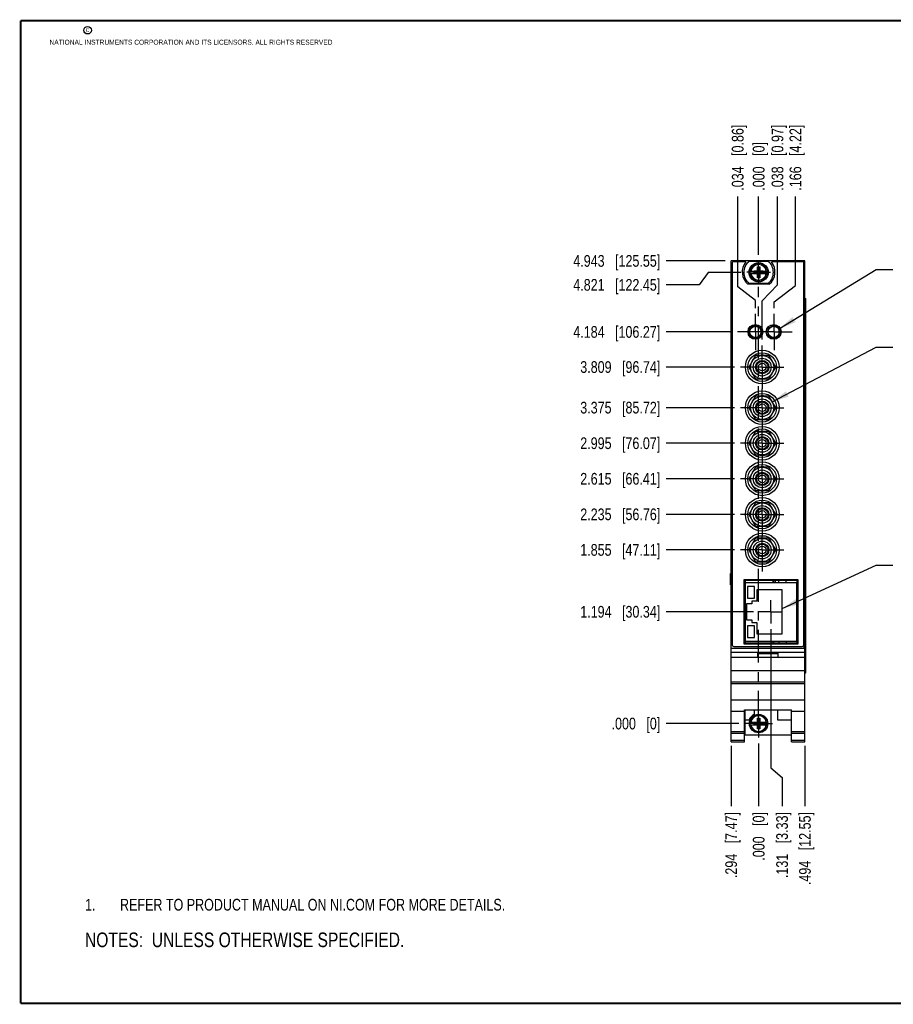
# Model space of a CAD drawing. Header units: inches. Extents: x 0.2 to 16.8, y 0.2 to 10.8.
# Tile 1 of 8: x 0.2 to 9.6, y 0.2 to 10.8. Entities that reach past the tile are written whole.
import ezdxf

# ---------------------------------------------------------------- set-up
doc = ezdxf.new("R2010")
doc.units = ezdxf.units.IN
doc.header["$LTSCALE"] = 0.935
doc.header["$MEASUREMENT"] = 0
doc.linetypes.add('CENTER', pattern=[0.6, 0.375, -0.075, 0.075, -0.075])
doc.layers.get('0').update_dxf_attribs({"linetype": 'CONTINUOUS'})
for name, color, linetype in [('02___PRT_ALL_AXES', 7, 'CONTINUOUS'), ('DEFAULT_1', 7, 'CENTER'), ('DETAIL', 7, 'CONTINUOUS'), ('DIMENSIONS', 7, 'CONTINUOUS')]:
    doc.layers.add(name, color=color, linetype=linetype)
doc.styles.get("Standard").update_dxf_attribs({"font": 'txt', "width": 0.8})
doc.dimstyles.new('DIMSTYLE_1', dxfattribs={"dimtxt": 0.125, "dimasz": 0.18, "dimexe": 0.18, "dimexo": 0.0625, "dimgap": 0.09, "dimtad": 0, "dimtih": 1, "dimtoh": 1, "dimdec": 3, "dimzin": 4, "dimdsep": 46, "dimtxsty": 'STANDARD', "dimblk": '_FILLED', "dimblk1": '_FILLED', "dimblk2": '_FILLED', "dimcen": 0.09, "dimadec": 0, "dimazin": 0, "dimtp": 0.005, "dimtm": 0.005, "dimtfac": 1, "dimtdec": 3, "dimtofl": 0, "dimtmove": 0, "dimatfit": 3, "dimldrblk": '_FILLED', "dimfxl": 1, "dimtolj": 1, "dimtzin": 4, "dimarcsym": 0})
doc.dimstyles.get("Standard").update_dxf_attribs({"dimtxt": 0.125, "dimasz": 0.18, "dimexe": 0.18, "dimexo": 0.0625, "dimgap": 0.09, "dimtad": 0, "dimtih": 1, "dimtoh": 1, "dimdec": 3, "dimzin": 4, "dimdsep": 46, "dimtxsty": 'STANDARD', "dimblk": '_FILLED', "dimblk1": '_FILLED', "dimblk2": '_FILLED', "dimcen": 0.09, "dimadec": 0, "dimazin": 0, "dimtol": 1, "dimtp": 0.01, "dimtm": 0.01, "dimtfac": 1, "dimtdec": 3, "dimtofl": 0, "dimtmove": 0, "dimatfit": 3, "dimldrblk": '_FILLED', "dimfxl": 1, "dimtolj": 1, "dimtzin": 4, "dimarcsym": 0})

# ---------------------------------------------------------------- blocks, each defined once
blk = doc.blocks.new('*D0')
at = {"layer": 'DIMENSIONS', "color": 2, "linetype": 'CONTINUOUS'}
blk.add_line((7.842, 3.009), (7.842, 2.366), dxfattribs=at)
at = {"layer": 'DIMENSIONS', "color": 2, "linetype": 'CONTINUOUS', "insert": (7.78, 2.303), "char_height": 0.125, "width": 1.125, "attachment_point": 3, "rotation": 90, "line_spacing_factor": 0.9}
blk.add_mtext('.294{\\Ftxt.shx;\\W1.000000;\\H0.125000; }[7.47]', dxfattribs=at)
blk = doc.blocks.new('_FILLED')
at = {"color": 0, "linetype": 'BYBLOCK'}
blk.add_solid([(0, 0), (-1, 0.174), (-1, -0.174)], dxfattribs=at)
blk = doc.blocks.new('*D1')
at = {"layer": 'DIMENSIONS', "color": 2, "linetype": 'CONTINUOUS'}
blk.add_line((8.136, 3.036), (8.136, 2.366), dxfattribs=at)
at = {"layer": 'DIMENSIONS', "color": 2, "linetype": 'CONTINUOUS', "insert": (8.074, 2.303), "char_height": 0.125, "width": 0.825, "attachment_point": 3, "rotation": 90, "line_spacing_factor": 0.9}
blk.add_mtext('.000{\\Ftxt.shx;\\W1.000000;\\H0.125000; }[0]', dxfattribs=at)
blk = doc.blocks.new('*D2')
at = {"layer": 'DIMENSIONS', "color": 2, "linetype": 'CONTINUOUS'}
blk.add_line((8.63, 3.009), (8.63, 2.366), dxfattribs=at)
at = {"layer": 'DIMENSIONS', "color": 2, "linetype": 'CONTINUOUS', "insert": (8.568, 2.303), "char_height": 0.125, "width": 1.225, "attachment_point": 3, "rotation": 90, "line_spacing_factor": 0.9}
blk.add_mtext('.494{\\Ftxt.shx;\\W1.000000;\\H0.125000; }[12.55]', dxfattribs=at)
blk = doc.blocks.new('*D3')
at = {"layer": 'DIMENSIONS', "color": 2, "linetype": 'CONTINUOUS'}
for p, q in [((8.267, 4.255), (8.267, 2.775)), ((8.267, 2.775), (8.386, 2.673)), ((8.386, 2.673), (8.386, 2.366))]:
    blk.add_line(p, q, dxfattribs=at)
at = {"layer": 'DIMENSIONS', "color": 2, "linetype": 'CONTINUOUS', "insert": (8.324, 2.303), "char_height": 0.125, "width": 1.125, "attachment_point": 3, "rotation": 90, "line_spacing_factor": 0.9}
blk.add_mtext('.131{\\Ftxt.shx;\\W1.000000;\\H0.125000; }[3.33]', dxfattribs=at)
blk = doc.blocks.new('*D4')
at = {"layer": 'DIMENSIONS', "color": 2, "linetype": 'CONTINUOUS'}
blk.add_line((8.08, 4.443), (7.148, 4.443), dxfattribs=at)
at = {"layer": 'DIMENSIONS', "color": 2, "linetype": 'CONTINUOUS', "insert": (7.085, 4.505), "char_height": 0.125, "width": 1.325, "attachment_point": 3, "line_spacing_factor": 0.9}
blk.add_mtext('1.194{\\Ftxt.shx;\\W1.000000;\\H0.125000; }[30.34]', dxfattribs=at)
blk = doc.blocks.new('*D5')
at = {"layer": 'DIMENSIONS', "color": 2, "linetype": 'CONTINUOUS'}
blk.add_line((7.924, 3.248), (7.148, 3.248), dxfattribs=at)
at = {"layer": 'DIMENSIONS', "color": 2, "linetype": 'CONTINUOUS', "insert": (7.085, 3.311), "char_height": 0.125, "width": 0.825, "attachment_point": 3, "line_spacing_factor": 0.9}
blk.add_mtext('.000{\\Ftxt.shx;\\W1.000000;\\H0.125000; }[0]', dxfattribs=at)
blk = doc.blocks.new('*D6')
at = {"layer": 'DIMENSIONS', "color": 2, "linetype": 'CONTINUOUS'}
blk.add_line((7.88, 5.103), (7.148, 5.103), dxfattribs=at)
at = {"layer": 'DIMENSIONS', "color": 2, "linetype": 'CONTINUOUS', "insert": (7.085, 5.166), "char_height": 0.125, "width": 1.325, "attachment_point": 3, "line_spacing_factor": 0.9}
blk.add_mtext('1.855{\\Ftxt.shx;\\W1.000000;\\H0.125000; }[47.11]', dxfattribs=at)
blk = doc.blocks.new('*D7')
at = {"layer": 'DIMENSIONS', "color": 2, "linetype": 'CONTINUOUS'}
blk.add_line((7.88, 5.483), (7.148, 5.483), dxfattribs=at)
at = {"layer": 'DIMENSIONS', "color": 2, "linetype": 'CONTINUOUS', "insert": (7.085, 5.546), "char_height": 0.125, "width": 1.325, "attachment_point": 3, "line_spacing_factor": 0.9}
blk.add_mtext('2.235{\\Ftxt.shx;\\W1.000000;\\H0.125000; }[56.76]', dxfattribs=at)
blk = doc.blocks.new('*D8')
at = {"layer": 'DIMENSIONS', "color": 2, "linetype": 'CONTINUOUS'}
blk.add_line((7.88, 5.863), (7.148, 5.863), dxfattribs=at)
at = {"layer": 'DIMENSIONS', "color": 2, "linetype": 'CONTINUOUS', "insert": (7.085, 5.926), "char_height": 0.125, "width": 1.325, "attachment_point": 3, "line_spacing_factor": 0.9}
blk.add_mtext('2.615{\\Ftxt.shx;\\W1.000000;\\H0.125000; }[66.41]', dxfattribs=at)
blk = doc.blocks.new('*D9')
at = {"layer": 'DIMENSIONS', "color": 2, "linetype": 'CONTINUOUS'}
blk.add_line((7.88, 6.243), (7.148, 6.243), dxfattribs=at)
at = {"layer": 'DIMENSIONS', "color": 2, "linetype": 'CONTINUOUS', "insert": (7.085, 6.306), "char_height": 0.125, "width": 1.325, "attachment_point": 3, "line_spacing_factor": 0.9}
blk.add_mtext('2.995{\\Ftxt.shx;\\W1.000000;\\H0.125000; }[76.07]', dxfattribs=at)
blk = doc.blocks.new('*D10')
at = {"layer": 'DIMENSIONS', "color": 2, "linetype": 'CONTINUOUS'}
blk.add_line((7.88, 6.623), (7.148, 6.623), dxfattribs=at)
at = {"layer": 'DIMENSIONS', "color": 2, "linetype": 'CONTINUOUS', "insert": (7.085, 6.686), "char_height": 0.125, "width": 1.325, "attachment_point": 3, "line_spacing_factor": 0.9}
blk.add_mtext('3.375{\\Ftxt.shx;\\W1.000000;\\H0.125000; }[85.72]', dxfattribs=at)
blk = doc.blocks.new('*D11')
at = {"layer": 'DIMENSIONS', "color": 2, "linetype": 'CONTINUOUS'}
blk.add_line((7.88, 7.057), (7.148, 7.057), dxfattribs=at)
at = {"layer": 'DIMENSIONS', "color": 2, "linetype": 'CONTINUOUS', "insert": (7.085, 7.12), "char_height": 0.125, "width": 1.325, "attachment_point": 3, "line_spacing_factor": 0.9}
blk.add_mtext('3.809{\\Ftxt.shx;\\W1.000000;\\H0.125000; }[96.74]', dxfattribs=at)
blk = doc.blocks.new('*D12')
at = {"layer": 'DIMENSIONS', "color": 2, "linetype": 'CONTINUOUS'}
blk.add_line((7.846, 7.432), (7.148, 7.432), dxfattribs=at)
at = {"layer": 'DIMENSIONS', "color": 2, "linetype": 'CONTINUOUS', "insert": (7.085, 7.495), "char_height": 0.125, "width": 1.425, "attachment_point": 3, "line_spacing_factor": 0.9}
blk.add_mtext('4.184{\\Ftxt.shx;\\W1.000000;\\H0.125000; }[106.27]', dxfattribs=at)
blk = doc.blocks.new('*D13')
at = {"layer": 'DIMENSIONS', "color": 2, "linetype": 'CONTINUOUS'}
for p, q in [((7.598, 8.069), (7.5, 7.936)), ((7.949, 8.069), (7.598, 8.069)), ((7.5, 7.936), (7.148, 7.936))]:
    blk.add_line(p, q, dxfattribs=at)
at = {"layer": 'DIMENSIONS', "color": 2, "linetype": 'CONTINUOUS', "insert": (7.085, 7.998), "char_height": 0.125, "width": 1.425, "attachment_point": 3, "line_spacing_factor": 0.9}
blk.add_mtext('4.821{\\Ftxt.shx;\\W1.000000;\\H0.125000; }[122.45]', dxfattribs=at)
blk = doc.blocks.new('*D14')
at = {"layer": 'DIMENSIONS', "color": 2, "linetype": 'CONTINUOUS'}
blk.add_line((7.78, 8.191), (7.148, 8.191), dxfattribs=at)
at = {"layer": 'DIMENSIONS', "color": 2, "linetype": 'CONTINUOUS', "insert": (7.085, 8.254), "char_height": 0.125, "width": 1.425, "attachment_point": 3, "line_spacing_factor": 0.9}
blk.add_mtext('4.943{\\Ftxt.shx;\\W1.000000;\\H0.125000; }[125.55]', dxfattribs=at)
blk = doc.blocks.new('*D15')
at = {"layer": 'DIMENSIONS', "color": 2, "linetype": 'CONTINUOUS'}
for p, q in [((7.913, 7.915), (7.913, 8.879)), ((8.102, 7.77), (7.913, 7.915)), ((8.102, 7.688), (8.102, 7.77))]:
    blk.add_line(p, q, dxfattribs=at)
at = {"layer": 'DIMENSIONS', "color": 2, "linetype": 'CONTINUOUS', "insert": (7.85, 8.941), "char_height": 0.125, "width": 1.125, "attachment_point": 1, "rotation": 90, "line_spacing_factor": 0.9}
blk.add_mtext('.034{\\Ftxt.shx;\\W1.000000;\\H0.125000; }[0.86]', dxfattribs=at)
blk = doc.blocks.new('*D16')
at = {"layer": 'DIMENSIONS', "color": 2, "linetype": 'CONTINUOUS'}
blk.add_line((8.136, 8.257), (8.136, 8.879), dxfattribs=at)
at = {"layer": 'DIMENSIONS', "color": 2, "linetype": 'CONTINUOUS', "insert": (8.074, 8.941), "char_height": 0.125, "width": 0.825, "attachment_point": 1, "rotation": 90, "line_spacing_factor": 0.9}
blk.add_mtext('.000{\\Ftxt.shx;\\W1.000000;\\H0.125000; }[0]', dxfattribs=at)
blk = doc.blocks.new('*D17')
at = {"layer": 'DIMENSIONS', "color": 2, "linetype": 'CONTINUOUS'}
for p, q in [((8.53, 7.93), (8.53, 8.879)), ((8.302, 7.755), (8.53, 7.93)), ((8.302, 7.688), (8.302, 7.755))]:
    blk.add_line(p, q, dxfattribs=at)
at = {"layer": 'DIMENSIONS', "color": 2, "linetype": 'CONTINUOUS', "insert": (8.467, 8.941), "char_height": 0.125, "width": 1.125, "attachment_point": 1, "rotation": 90, "line_spacing_factor": 0.9}
blk.add_mtext('.166{\\Ftxt.shx;\\W1.000000;\\H0.125000; }[4.22]', dxfattribs=at)
blk = doc.blocks.new('*D18')
at = {"layer": 'DIMENSIONS', "color": 2, "linetype": 'CONTINUOUS'}
for p, q in [((8.338, 7.935), (8.338, 8.879)), ((8.174, 7.764), (8.338, 7.935)), ((8.174, 7.351), (8.174, 7.764))]:
    blk.add_line(p, q, dxfattribs=at)
at = {"layer": 'DIMENSIONS', "color": 2, "linetype": 'CONTINUOUS', "insert": (8.275, 8.941), "char_height": 0.125, "width": 1.125, "attachment_point": 1, "rotation": 90, "line_spacing_factor": 0.9}
blk.add_mtext('.038{\\Ftxt.shx;\\W1.000000;\\H0.125000; }[0.97]', dxfattribs=at)
blk = doc.blocks.new('NOTES_HEADER_BL0', base_point=(3.1215, 0.9375))
at = {"layer": 'DETAIL', "color": 2, "linetype": 'CONTINUOUS', "width": 0.8}
blk.add_text('NOTES:  UNLESS OTHERWISE SPECIFIED.', height=0.156, dxfattribs=at).set_placement((0.9375, 0.8595))
blk = doc.blocks.new('CUSTOM_NOTE_BL1', base_point=(3.675, 1.312))
at = {"layer": 'DETAIL', "color": 2, "linetype": 'CONTINUOUS', "width": 0.8}
for s, p in [('1.', (0.938, 1.25)), ('REFER TO PRODUCT MANUAL ON NI.COM FOR MORE DETAILS.', (1.312, 1.25))]:
    blk.add_text(s, height=0.125, dxfattribs=at).set_placement(p)

msp = doc.modelspace()

# ---------------------------------------------------------------- linework, layer by layer
at = {"color": 7, "linetype": 'CONTINUOUS'}
for p, q in [((7.8421, 3.0533), (7.8421, 8.1913)), ((8.6301, 8.1913), (7.8421, 8.1913)), ((7.8521, 8.1621), (7.8521, 4.0921)), ((7.9984, 8.1821), (7.8721, 8.1821)), ((8.0324, 8.1878), (8.2399, 8.1878)), ((8.1224, 8.0122), (8.1499, 8.1263)), ((8.1224, 8.083), (8.1224, 8.1263)), ((8.1499, 8.0122), (8.1224, 8.1263)), ((8.1224, 8.1263), (8.1499, 8.1263)), ((8.1499, 8.1263), (8.1499, 8.083)), ((8.6001, 8.1821), (8.2738, 8.1821)), ((8.6181, 8.1913), (8.6181, 8.1695)), ((8.6201, 4.0921), (8.6201, 8.1621)), ((8.6301, 3.0533), (8.6301, 8.1913)), ((8.0415, 8.083), (8.1244, 8.083)), ((8.0415, 8.0555), (8.1244, 8.0555)), ((8.0876, 8.0575), (8.0876, 8.081)), ((8.0876, 8.0575), (8.1847, 8.081)), ((8.1244, 8.081), (8.0876, 8.081)), ((8.0876, 8.081), (8.1847, 8.0575)), ((8.0876, 8.0575), (8.1244, 8.0575)), ((8.1224, 8.0122), (8.1224, 8.0555)), ((8.1499, 8.0122), (8.1224, 8.0122)), ((8.1244, 8.083), (8.1244, 8.081)), ((8.1244, 8.0575), (8.1479, 8.081)), ((8.1479, 8.0575), (8.1244, 8.081)), ((8.1244, 8.0555), (8.1244, 8.0575)), ((8.1479, 8.083), (8.1479, 8.081)), ((8.1479, 8.083), (8.2308, 8.083)), ((8.1847, 8.081), (8.1479, 8.081)), ((8.1479, 8.0555), (8.1479, 8.0575)), ((8.1479, 8.0575), (8.1847, 8.0575)), ((8.1479, 8.0555), (8.2308, 8.0555)), ((8.1499, 8.0555), (8.1499, 8.0122)), ((8.1847, 8.0575), (8.1847, 8.081)), ((8.2499, 7.9411), (8.0224, 7.9411)), ((8.2399, 7.9508), (8.0324, 7.9508)), ((8.6301, 7.7913), (8.6419, 7.7913)), ((8.6331, 3.7913), (8.6331, 7.7913)), ((8.6417, 3.7913), (8.6417, 7.7913)), ((8.6419, 3.7913), (8.6419, 7.7913)), ((8.1091, 7.4999), (8.1091, 7.4926)), ((8.1333, 7.4926), (8.1091, 7.4926)), ((8.3333, 7.4926), (8.2709, 7.4926)), ((8.3571, 7.4326), (8.3571, 7.4721)), ((8.1621, 7.4639), (8.1621, 7.4326)), ((8.2924, 7.3642), (8.2924, 7.3726)), ((8.3003, 7.3642), (8.3003, 7.3726)), ((8.102, 7.1816), (8.0298, 7.0566)), ((8.2463, 7.1816), (8.102, 7.1816)), ((8.3185, 7.0566), (8.2463, 7.1816)), ((8.0298, 7.0566), (8.102, 6.9316)), ((8.0697, 7.1257), (8.068, 7.1273)), ((8.2463, 6.9316), (8.3185, 7.0566)), ((8.2802, 7.1273), (8.2786, 7.1257)), ((8.068, 6.9859), (8.0697, 6.9875)), ((8.2786, 6.9875), (8.2802, 6.9859)), ((8.102, 6.9316), (8.2463, 6.9316)), ((8.102, 6.7476), (8.0298, 6.6226)), ((8.2463, 6.7476), (8.102, 6.7476)), ((8.3185, 6.6226), (8.2463, 6.7476)), ((8.0697, 6.6917), (8.068, 6.6933)), ((8.2802, 6.6933), (8.2786, 6.6917)), ((8.0298, 6.6226), (8.102, 6.4976)), ((8.068, 6.5519), (8.0697, 6.5535)), ((8.2463, 6.4976), (8.3185, 6.6226)), ((8.2786, 6.5535), (8.2802, 6.5519)), ((8.102, 6.4976), (8.2463, 6.4976)), ((8.102, 6.3676), (8.0298, 6.2426)), ((8.0697, 6.3117), (8.068, 6.3133)), ((8.2463, 6.3676), (8.102, 6.3676)), ((8.3185, 6.2426), (8.2463, 6.3676)), ((8.2802, 6.3133), (8.2786, 6.3117)), ((8.0298, 6.2426), (8.102, 6.1176)), ((8.2463, 6.1176), (8.3185, 6.2426)), ((8.068, 6.1719), (8.0697, 6.1735)), ((8.102, 6.1176), (8.2463, 6.1176)), ((8.2786, 6.1735), (8.2802, 6.1719)), ((8.102, 5.9876), (8.0298, 5.8626)), ((8.0697, 5.9317), (8.068, 5.9333)), ((8.2463, 5.9876), (8.102, 5.9876)), ((8.3185, 5.8626), (8.2463, 5.9876)), ((8.2802, 5.9333), (8.2786, 5.9317)), ((8.0298, 5.8626), (8.102, 5.7376)), ((8.068, 5.7919), (8.0697, 5.7935)), ((8.2463, 5.7376), (8.3185, 5.8626)), ((8.2786, 5.7935), (8.2802, 5.7919)), ((8.102, 5.7376), (8.2463, 5.7376)), ((8.102, 5.6076), (8.0298, 5.4826)), ((8.2463, 5.6076), (8.102, 5.6076)), ((8.3185, 5.4826), (8.2463, 5.6076)), ((8.0298, 5.4826), (8.102, 5.3576)), ((8.0697, 5.5517), (8.068, 5.5533)), ((8.2463, 5.3576), (8.3185, 5.4826)), ((8.2802, 5.5533), (8.2786, 5.5517)), ((8.068, 5.4119), (8.0697, 5.4135)), ((8.2786, 5.4135), (8.2802, 5.4119)), ((8.102, 5.3576), (8.2463, 5.3576)), ((8.102, 5.2276), (8.0298, 5.1026)), ((8.0697, 5.1717), (8.068, 5.1733)), ((8.2463, 5.2276), (8.102, 5.2276)), ((8.3185, 5.1026), (8.2463, 5.2276)), ((8.2802, 5.1733), (8.2786, 5.1717)), ((8.0298, 5.1026), (8.102, 4.9776)), ((8.2463, 4.9776), (8.3185, 5.1026)), ((8.068, 5.0319), (8.0697, 5.0335)), ((8.102, 4.9776), (8.2463, 4.9776)), ((8.2786, 5.0335), (8.2802, 5.0319)), ((7.8353, 4.8515), (7.8421, 4.8515)), ((7.8353, 4.7315), (7.8353, 4.8515)), ((8.5571, 4.7856), (7.9771, 4.7856)), ((7.9771, 4.7856), (7.9771, 4.1006)), ((8.5471, 4.7753), (7.9871, 4.7753)), ((7.9871, 4.7753), (7.9871, 4.1103)), ((7.9971, 4.1103), (7.9971, 4.7753)), ((7.9971, 4.7541), (8.5421, 4.7541)), ((8.2924, 4.7541), (8.2924, 4.7753)), ((8.3003, 4.7541), (8.3003, 4.7753)), ((8.3173, 4.7541), (8.3173, 4.7753)), ((8.3521, 4.7541), (8.3521, 4.7753)), ((8.4321, 4.7541), (8.4321, 4.7753)), ((8.5421, 4.7541), (8.5421, 4.1291)), ((8.5471, 4.1103), (8.5471, 4.7753)), ((8.5571, 4.1006), (8.5571, 4.7856)), ((7.8353, 4.7315), (7.8421, 4.7315)), ((8.0921, 4.7116), (8.0171, 4.7116)), ((8.0171, 4.7116), (8.0171, 4.5866)), ((8.0921, 4.5866), (8.0921, 4.7116)), ((8.3871, 4.6766), (8.1171, 4.6766)), ((8.1171, 4.6766), (8.1171, 4.5566)), ((8.3871, 4.2066), (8.3871, 4.6766)), ((8.5471, 4.6816), (8.5421, 4.6816)), ((8.0621, 4.5266), (8.0071, 4.5266)), ((8.0071, 4.5266), (8.0071, 4.3566)), ((8.0171, 4.5866), (8.0921, 4.5866)), ((8.1171, 4.5566), (8.0621, 4.5566)), ((8.0621, 4.5566), (8.0621, 4.5266)), ((8.5471, 4.6016), (8.5421, 4.6016)), ((8.0071, 4.3566), (8.0621, 4.3566)), ((8.0621, 4.3566), (8.0621, 4.3266)), ((8.0621, 4.3266), (8.1171, 4.3266)), ((8.1171, 4.3266), (8.1171, 4.2066)), ((8.0921, 4.2916), (8.0171, 4.2916)), ((8.0171, 4.2916), (8.0171, 4.1666)), ((8.0921, 4.1666), (8.0921, 4.2916)), ((8.5471, 4.2816), (8.5421, 4.2816)), ((7.9871, 4.1103), (8.5471, 4.1103)), ((7.9971, 4.1291), (8.5421, 4.1291)), ((8.0171, 4.1666), (8.0921, 4.1666)), ((8.1171, 4.2066), (8.3871, 4.2066)), ((8.2924, 4.1103), (8.2924, 4.1291)), ((8.3003, 4.1103), (8.3003, 4.1291)), ((8.3521, 4.1291), (8.3521, 4.1103)), ((8.4321, 4.1291), (8.4321, 4.1103)), ((8.5471, 4.2016), (8.5421, 4.2016)), ((7.8421, 4.0553), (8.6301, 4.0553)), ((7.8421, 4.0123), (8.6301, 4.0123)), ((7.8721, 4.0721), (8.6001, 4.0721)), ((7.9771, 4.1006), (8.5571, 4.1006)), ((8.1261, 4.0023), (8.3461, 4.0023)), ((8.1261, 3.9553), (8.1261, 4.0023)), ((8.3461, 3.9553), (8.3461, 4.0023)), ((8.6181, 4.0846), (8.6181, 4.0553)), ((8.6301, 3.9553), (7.8421, 3.9553)), ((8.1261, 3.9953), (8.3461, 3.9953)), ((7.8421, 3.8153), (8.6301, 3.8153)), ((8.6301, 3.7913), (8.6419, 3.7913)), ((7.8421, 3.6953), (8.6301, 3.6953)), ((7.8421, 3.6758), (8.6301, 3.6758)), ((7.8421, 3.5), (8.6301, 3.5)), ((7.8421, 3.3803), (7.9841, 3.3803)), ((7.9841, 3.3956), (8.4881, 3.3956)), ((7.9841, 3.0533), (7.9841, 3.3956)), ((7.9901, 3.3956), (7.9901, 3.1263)), ((8.0871, 3.3956), (8.0871, 3.3457)), ((8.3371, 3.3956), (8.3371, 3.2863)), ((8.4881, 3.0533), (8.4881, 3.3956)), ((8.4881, 3.3803), (8.6301, 3.3803)), ((7.9901, 3.2863), (8.034, 3.2863)), ((8.0415, 3.2621), (8.1244, 3.2621)), ((8.1224, 3.3054), (8.1499, 3.3054)), ((8.1499, 3.1913), (8.1224, 3.3054)), ((8.1224, 3.2621), (8.1224, 3.3054)), ((8.1224, 3.1913), (8.1499, 3.3054)), ((8.1244, 3.2621), (8.1244, 3.2601)), ((8.1479, 3.2621), (8.2308, 3.2621)), ((8.1479, 3.2621), (8.1479, 3.2601)), ((8.1499, 3.3054), (8.1499, 3.2621)), ((8.3371, 3.2863), (8.4881, 3.2863)), ((7.8421, 3.1633), (7.9841, 3.1633)), ((8.0415, 3.2346), (8.1244, 3.2346)), ((8.0876, 3.2366), (8.1847, 3.2601)), ((8.1244, 3.2601), (8.0876, 3.2601)), ((8.0876, 3.2601), (8.1847, 3.2366)), ((8.0876, 3.2366), (8.0876, 3.2601)), ((8.0876, 3.2366), (8.1244, 3.2366)), ((8.1224, 3.1913), (8.1224, 3.2346)), ((8.1499, 3.1913), (8.1224, 3.1913)), ((8.1244, 3.2601), (8.1479, 3.2366)), ((8.1244, 3.2366), (8.1479, 3.2601)), ((8.1244, 3.2346), (8.1244, 3.2366)), ((8.1847, 3.2601), (8.1479, 3.2601)), ((8.1479, 3.2366), (8.1847, 3.2366)), ((8.1479, 3.2346), (8.1479, 3.2366)), ((8.1479, 3.2346), (8.2308, 3.2346)), ((8.1499, 3.2346), (8.1499, 3.1913)), ((8.1847, 3.2366), (8.1847, 3.2601)), ((8.4881, 3.1633), (8.6301, 3.1633)), ((7.8421, 3.1441), (7.9841, 3.1441)), ((7.8421, 3.0713), (7.9841, 3.0713)), ((7.8421, 3.0533), (7.9841, 3.0533)), ((7.9901, 3.1263), (8.4881, 3.1263)), ((8.4881, 3.1441), (8.6301, 3.1441)), ((8.4881, 3.0713), (8.6301, 3.0713)), ((8.4881, 3.0533), (8.6301, 3.0533))]:
    msp.add_line(p, q, dxfattribs=at)
at = {"color": 7, "linetype": 'CONTINUOUS', "const_width": 0.02}
for points in [[(0.25, 10.7586), (0.25, 0.2586)], [(16.75, 10.7586), (0.25, 10.7586)], [(0.25, 0.2586), (16.75, 0.2586)]]:
    msp.add_lwpolyline(points, dxfattribs=at)
at = {"color": 2, "linetype": 'CONTINUOUS'}
msp.add_circle((0.9659, 10.6562), 0.0403, dxfattribs=at)
at = {"color": 7, "linetype": 'CONTINUOUS'}
for centre, radius in [((8.1361, 8.0693), 0.1025), ((8.1021, 7.4331), 0.079), ((8.1021, 7.4321), 0.0685), ((8.2971, 7.4331), 0.079), ((8.3021, 7.4321), 0.0685), ((8.1741, 7.0571), 0.18), ((8.1741, 7.0566), 0.153), ((8.1741, 7.0566), 0.124), ((8.1741, 7.0566), 0.095), ((8.1741, 7.0566), 0.0715), ((8.1741, 7.0566), 0.0625), ((8.1741, 7.0566), 0.041), ((8.1741, 6.6231), 0.18), ((8.1741, 6.6226), 0.153), ((8.1741, 6.6226), 0.124), ((8.1741, 6.6226), 0.095), ((8.1741, 6.6226), 0.0715), ((8.1741, 6.6226), 0.0625), ((8.1741, 6.6226), 0.041), ((8.1741, 6.2431), 0.18), ((8.1741, 6.2426), 0.153), ((8.1741, 6.2426), 0.124), ((8.1741, 6.2426), 0.095), ((8.1741, 6.2426), 0.0715), ((8.1741, 6.2426), 0.0625), ((8.1741, 6.2426), 0.041), ((8.1741, 5.8631), 0.18), ((8.1741, 5.8626), 0.153), ((8.1741, 5.8626), 0.124), ((8.1741, 5.8626), 0.095), ((8.1741, 5.8626), 0.0715), ((8.1741, 5.8626), 0.0625), ((8.1741, 5.8626), 0.041), ((8.1741, 5.4831), 0.18), ((8.1741, 5.4826), 0.153), ((8.1741, 5.4826), 0.124), ((8.1741, 5.4826), 0.095), ((8.1741, 5.4826), 0.0715), ((8.1741, 5.4826), 0.0625), ((8.1741, 5.4826), 0.041), ((8.1741, 5.1031), 0.18), ((8.1741, 5.1026), 0.153), ((8.1741, 5.1026), 0.124), ((8.1741, 5.1026), 0.095), ((8.1741, 5.1026), 0.0715), ((8.1741, 5.1026), 0.0625), ((8.1741, 5.1026), 0.041), ((8.1361, 3.2483), 0.098)]:
    msp.add_circle(centre, radius, dxfattribs=at)
for centre, radius, start, end in [((7.8721, 8.1621), 0.02, 90, 180), ((8.1361, 8.0741), 0.175, 141.89221, 229.4642), ((8.1361, 8.0693), 0.1575, 131.20295, 228.79705), ((8.1361, 8.0693), 0.0947, 8.36374, 171.63626), ((8.1361, 8.0693), 0.0832, 9.53359, 170.46641), ((8.1361, 8.0693), 0.04, 69.76218, 110.23782), ((8.1361, 8.0693), 0.1575, 311.20295, 48.79705), ((8.1361, 8.0741), 0.175, 310.5358, 38.10779), ((8.6001, 8.1621), 0.02, 0, 90), ((8.1361, 8.0693), 0.0956, 171.71661, 188.28339), ((8.1361, 8.0693), 0.0947, 188.36374, 351.63626), ((8.1361, 8.0693), 0.0832, 189.53359, 350.46641), ((8.1361, 8.0693), 0.04, 159.81877, 200.18123), ((8.1361, 8.0693), 0.04, 249.76218, 290.23782), ((8.1361, 8.0693), 0.04, 339.81877, 20.18123), ((8.1361, 8.0693), 0.0956, 351.71661, 8.28339), ((8.1741, 7.0566), 0.1275, 78.6764, 101.3236), ((8.1741, 7.0566), 0.1275, 138.66925, 146.3236), ((8.1741, 7.0566), 0.1275, 33.6764, 41.33075), ((8.1741, 7.0566), 0.1275, 213.6764, 221.33075), ((8.1741, 7.0566), 0.1275, 318.66925, 326.3236), ((8.1741, 7.0566), 0.1275, 258.6764, 281.3236), ((8.1741, 6.6226), 0.1275, 78.6764, 101.3236), ((8.1741, 6.6226), 0.1275, 138.66925, 146.3236), ((8.1741, 6.6226), 0.1275, 33.6764, 41.33075), ((8.1741, 6.6226), 0.1275, 213.6764, 221.33075), ((8.1741, 6.6226), 0.1275, 318.66925, 326.3236), ((8.1741, 6.6226), 0.1275, 258.6764, 281.3236), ((8.1741, 6.2426), 0.1275, 138.66925, 146.3236), ((8.1741, 6.2426), 0.1275, 78.6764, 101.3236), ((8.1741, 6.2426), 0.1275, 33.6764, 41.33075), ((8.1741, 6.2426), 0.1275, 213.6764, 221.33075), ((8.1741, 6.2426), 0.1275, 258.6764, 281.3236), ((8.1741, 6.2426), 0.1275, 318.66925, 326.3236), ((8.1741, 5.8626), 0.1275, 138.66925, 146.3236), ((8.1741, 5.8626), 0.1275, 78.6764, 101.3236), ((8.1741, 5.8626), 0.1275, 33.6764, 41.33075), ((8.1741, 5.8626), 0.1275, 213.6764, 221.33075), ((8.1741, 5.8626), 0.1275, 318.66925, 326.3236), ((8.1741, 5.8626), 0.1275, 258.6764, 281.3236), ((8.1741, 5.4826), 0.1275, 78.6764, 101.3236), ((8.1741, 5.4826), 0.1275, 138.66925, 146.3236), ((8.1741, 5.4826), 0.1275, 33.6764, 41.33075), ((8.1741, 5.4826), 0.1275, 213.6764, 221.33075), ((8.1741, 5.4826), 0.1275, 318.66925, 326.3236), ((8.1741, 5.4826), 0.1275, 258.6764, 281.3236), ((8.1741, 5.1026), 0.1275, 138.66925, 146.3236), ((8.1741, 5.1026), 0.1275, 78.6764, 101.3236), ((8.1741, 5.1026), 0.1275, 33.6764, 41.33075), ((8.1741, 5.1026), 0.1275, 213.6764, 221.33075), ((8.1741, 5.1026), 0.1275, 258.6764, 281.3236), ((8.1741, 5.1026), 0.1275, 318.66925, 326.3236), ((7.8721, 4.0921), 0.02, 180, 270), ((8.6001, 4.0921), 0.02, 270, 360), ((8.1361, 3.2483), 0.109, 116.71426, 159.59683), ((8.1361, 3.2483), 0.0956, 171.71661, 188.28339), ((8.1361, 3.2483), 0.0947, 8.36374, 171.63626), ((8.1361, 3.2483), 0.0832, 9.53359, 170.46641), ((8.1361, 3.2483), 0.0956, 351.71661, 8.28339), ((8.1361, 3.2483), 0.0947, 188.36374, 351.63626), ((8.1361, 3.2483), 0.0832, 189.53359, 350.46641)]:
    msp.add_arc(centre, radius, start, end, dxfattribs=at)
at = {"layer": '02___PRT_ALL_AXES', "color": 7, "linetype": 'CONTINUOUS'}
for p, q in [((8.135, 7.3726), (8.0692, 7.3726)), ((8.1621, 7.4326), (8.1621, 7.4002)), ((8.335, 7.3726), (8.2692, 7.3726)), ((8.3571, 7.392), (8.3571, 7.4326))]:
    msp.add_line(p, q, dxfattribs=at)
for centre in [(8.1021, 7.4326), (8.2971, 7.4326)]:
    msp.add_circle(centre, 0.06, dxfattribs=at)
at = {"layer": 'DEFAULT_1', "color": 7, "linetype": 'CENTER'}
for p, q in [((8.1361, 8.0693), (8.1361, 8.1944)), ((8.1361, 8.0693), (8.011, 8.0693)), ((8.1361, 8.0693), (8.1361, 7.9442)), ((8.1361, 8.0693), (8.2612, 8.0693)), ((8.1361, 3.2483), (8.1361, 7.9154)), ((8.1021, 7.4321), (8.1021, 7.6256)), ((8.3021, 7.4321), (8.3021, 7.6256)), ((8.1021, 7.4321), (7.9086, 7.4321)), ((8.1021, 7.4321), (8.1021, 7.2386)), ((8.1021, 7.4321), (8.1086, 7.4321)), ((8.3021, 7.4321), (8.1086, 7.4321)), ((8.3021, 7.4321), (8.3021, 7.2386)), ((8.3021, 7.4321), (8.4956, 7.4321)), ((8.1741, 7.0571), (8.1741, 7.2886)), ((8.1741, 7.0571), (7.9426, 7.0571)), ((8.1741, 7.0571), (8.1741, 6.8256)), ((8.1741, 7.0571), (8.4056, 7.0571)), ((8.1741, 6.6231), (8.1741, 6.8256)), ((8.1741, 6.6231), (7.9426, 6.6231)), ((8.1741, 6.6231), (8.1741, 6.3916)), ((8.1741, 6.6231), (8.4056, 6.6231)), ((8.1741, 6.2431), (8.1741, 6.3916)), ((8.1741, 6.2431), (7.9426, 6.2431)), ((8.1741, 6.2431), (8.1741, 6.0116)), ((8.1741, 6.2431), (8.4056, 6.2431)), ((8.1741, 5.8631), (8.1741, 6.0116)), ((8.1741, 5.8631), (7.9426, 5.8631)), ((8.1741, 5.8631), (8.1741, 5.6316)), ((8.1741, 5.8631), (8.4056, 5.8631)), ((8.1741, 5.4831), (8.1741, 5.6316)), ((8.1741, 5.4831), (7.9426, 5.4831)), ((8.1741, 5.4831), (8.1741, 5.2516)), ((8.1741, 5.4831), (8.4056, 5.4831)), ((8.1741, 5.1031), (8.1741, 5.2516)), ((8.1741, 5.1031), (7.9426, 5.1031)), ((8.1741, 5.1031), (8.4056, 5.1031)), ((8.1741, 5.1031), (8.1741, 4.8716)), ((8.2671, 4.4428), (8.2671, 4.5678)), ((8.2671, 4.4428), (8.1421, 4.4428)), ((8.2671, 4.4428), (8.3922, 4.4428)), ((8.2671, 4.4428), (8.2671, 4.3177)), ((8.1361, 3.2483), (7.9866, 3.2483)), ((8.1361, 3.2483), (8.2856, 3.2483)), ((8.1361, 3.2483), (8.1361, 3.0988))]:
    msp.add_line(p, q, dxfattribs=at)

# ---------------------------------------------------------------- block references
at = {"layer": 'DETAIL', "color": 2, "linetype": 'CONTINUOUS'}
for name, p in [('CUSTOM_NOTE_BL1', (3.6751, 1.3124)), ('NOTES_HEADER_BL0', (3.1215, 0.9375))]:
    msp.add_blockref(name, p, dxfattribs=at)

# ---------------------------------------------------------------- texts
at = {"color": 2, "linetype": 'CONTINUOUS', "char_height": 0.053, "attachment_point": 1, "line_spacing_factor": 0.9}
for s, insert, width in [('c', (0.946, 10.6893), 0.0424), ('NATIONAL INSTRUMENTS CORPORATION AND ITS LICENSORS. ALL RIGHTS RESERVED', (0.5583, 10.5546), 3.0104)]:
    msp.add_mtext(s, dxfattribs=dict(at, insert=insert, width=width))

# ---------------------------------------------------------------- dimensions: what is measured, and where the dimension line sits
at = {"layer": 'DIMENSIONS', "color": 2, "linetype": 'CONTINUOUS'}
for feature_location, offset, dtype, origin, picture, middle in [((8.1021, 7.6881), (-0.1893, 1.1907), 0, (8.1361, 8.1944), '*D15', (7.9128, 9.5038)), ((8.3021384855, 7.6880507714), (0.2276976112, 1.1907), 0, (8.1361384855, 7.6255507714), '*D17', (8.5298360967, 9.5037507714)), ((8.1741384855, 7.3510507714), (0.1636094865, 1.5277), 0, (8.1361384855, 7.2885507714), '*D18', (8.337747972, 9.5037507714)), ((8.1361384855, 8.2568507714), (0, 0.6219), 1, (8.1361384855, 8.1943507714), '*D16', (8.1361384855, 9.3537507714)), ((7.7796, 8.1913), (-0.6319, 0), 0, (7.8421, 3.2483), '*D14', (6.0728, 8.1913)), ((7.9485, 8.0693), (-0.8008, -0.1335), 0, (8.011, 3.2483), '*D13', (6.0728, 7.9357)), ((7.8461, 7.4321), (-0.6984, 0), 0, (7.9086, 3.2483), '*D12', (6.0728, 7.4321)), ((7.8801, 7.0571), (-0.7324, 0), 0, (7.9426, 3.2483), '*D11', (6.1228, 7.0571)), ((7.8801, 6.6231), (-0.7324, 0), 0, (7.9426, 3.2483), '*D10', (6.1228, 6.6231)), ((7.8801, 6.2431), (-0.7324, 0), 0, (7.9426, 3.2483), '*D9', (6.1228, 6.2431)), ((7.8801, 5.8631), (-0.7324, 0), 0, (7.9426, 3.2483), '*D8', (6.1228, 5.8631)), ((7.8801, 5.4831), (-0.7324, 0), 0, (7.9426, 3.2483), '*D7', (6.1228, 5.4831)), ((7.8801, 5.1031), (-0.7324, 0), 0, (7.9426, 3.2483), '*D6', (6.1228, 5.1031)), ((8.07961, 4.44275), (-0.93183, 0), 0, (7.98663, 3.24834), '*D4', (6.12279, 4.44275)), ((8.2671384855, 4.2552257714), (0.1189861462, -1.889385), 0, (8.1361384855, 4.3177257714), '*D3', (8.4981430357, 1.5173416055)), ((7.9241306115, 3.2483407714), (-0.7763425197, 0), 0, (7.9866306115, 3.2483407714), '*D5', (6.4227880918, 3.2483407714)), ((7.8421, 3.0088), (0, -0.6429), 1, (8.1361, 3.0988), '*D0', (7.9542, 1.5173)), ((8.1361384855, 3.0363328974), (0, -0.670492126), 1, (8.1361384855, 3.0988328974), '*D1', (8.2481568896, 1.6673416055)), ((8.6301, 3.0088), (0, -0.6429), 1, (8.1361, 3.0713), '*D2', (8.7646, 1.4673))]:
    dim = msp.add_ordinate_dim(feature_location=feature_location, offset=offset, dtype=dtype, origin=origin, dimstyle='DIMSTYLE_1', dxfattribs=at)
    dim.commit()
    dim.dimension.update_dxf_attribs({"geometry": picture, "text_midpoint": middle})

# ---------------------------------------------------------------- leaders
at = {"layer": 'DETAIL', "color": 2, "linetype": 'CONTINUOUS'}
for points in [[(8.3598, 7.4691), (9.3918, 8.0997), (9.5718, 8.0997)], [(8.2824, 6.6851), (9.3918, 7.2693), (9.5718, 7.2693)], [(8.3871, 4.476), (9.3918, 4.9422), (9.5718, 4.9422)]]:
    msp.add_leader(points, dimstyle='STANDARD', override={"dimtad": 0}, dxfattribs=at)

doc.saveas('drawing.dxf')
